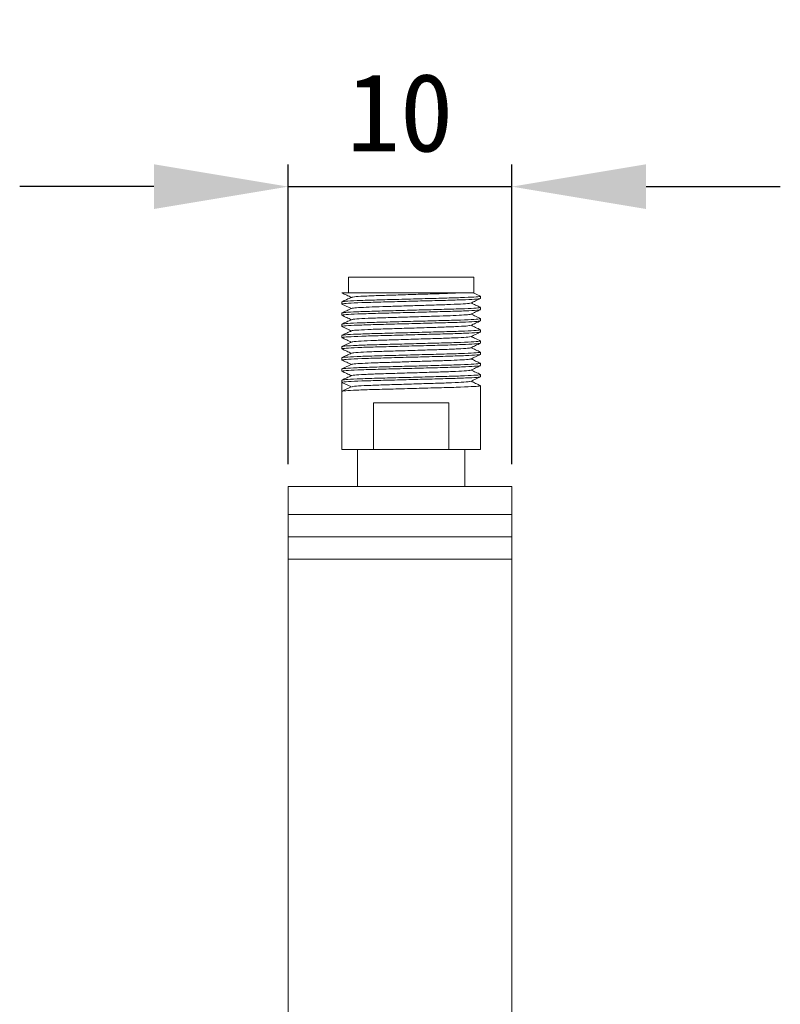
# Model space of a CAD drawing. Header units: millimetres. Extents: x 2112 to 2532, y 896 to 1193.
# Tile 8 of 10: x 2375 to 2409, y 1059 to 1103. Entities that reach past the tile are written whole.
import ezdxf

# ---------------------------------------------------------------- set-up
doc = ezdxf.new("R2010")
doc.units = ezdxf.units.MM
doc.styles.get("Standard").update_dxf_attribs({"font": 'arial.ttf'})
doc.dimstyles.new('ISO-25', dxfattribs={"dimtxt": 2.5, "dimasz": 2.5, "dimexe": 1.25, "dimexo": 0.625, "dimtad": 1, "dimtxsty": 'Standard', "dimcen": 2.5, "dimadec": 0, "dimazin": 0, "dimtfac": 1, "dimtmove": 0, "dimatfit": 3, "dimfxl": 1, "dimarcsym": 0})

# ---------------------------------------------------------------- blocks, each defined once
blk = doc.blocks.new('*D5')
at = {"color": 0, "lineweight": -2, "transparency": 16777216}
for p, q in [((2386.79, 1082.902), (2386.79, 1096.3)), ((2396.79, 1082.902), (2396.79, 1096.3)), ((2380.796, 1095.309), (2374.801, 1095.309)), ((2386.79, 1095.309), (2396.79, 1095.309)), ((2402.785, 1095.309), (2408.779, 1095.309))]:
    blk.add_line(p, q, dxfattribs=at)
at = {"color": 0, "transparency": 16777216}
for points in [[(2380.796, 1096.309), (2380.796, 1094.31), (2386.79, 1095.309)], [(2402.785, 1096.309), (2402.785, 1094.31), (2396.79, 1095.309)]]:
    blk.add_solid(points, dxfattribs=at)
at = {"layer": 'Defpoints', "color": 0, "transparency": 16777216}
for p in [(2396.79, 1095.309), (2386.79, 1081.912), (2396.79, 1081.912)]:
    blk.add_point(p, dxfattribs=at)
at = {"color": 0, "transparency": 16777216, "insert": (2391.79, 1098.603), "char_height": 6.35, "attachment_point": 5}
blk.add_mtext('{\\fFangSong|b0|i0|c134|p49;\\H0.55118x;10}', dxfattribs=at)

msp = doc.modelspace()

# ---------------------------------------------------------------- linework, layer by layer
at = {"color": 7, "linetype": 'Continuous', "lineweight": 15}
for p, q in [((2389.49, 1091.262), (2389.49, 1090.562)), ((2395.09, 1091.262), (2389.49, 1091.262)), ((2395.09, 1090.562), (2395.09, 1091.262)), ((2389.19, 1090.562), (2389.217, 1090.558)), ((2392.754, 1090.562), (2395.09, 1090.562)), ((2389.19, 1090.162), (2389.19, 1090.062)), ((2389.623, 1090.361), (2389.645, 1090.357)), ((2395.39, 1090.312), (2395.39, 1090.412)), ((2389.19, 1089.662), (2389.19, 1089.562)), ((2395.39, 1089.812), (2395.39, 1089.912)), ((2389.19, 1089.162), (2389.19, 1089.062)), ((2395.39, 1089.312), (2395.39, 1089.412)), ((2389.19, 1088.662), (2389.19, 1088.562)), ((2395.39, 1088.812), (2395.39, 1088.912)), ((2395.39, 1088.312), (2395.39, 1088.412)), ((2389.19, 1088.162), (2389.19, 1088.062)), ((2395.39, 1087.812), (2395.39, 1087.912)), ((2389.19, 1087.662), (2389.19, 1087.562)), ((2395.39, 1087.312), (2395.39, 1087.412)), ((2389.19, 1087.162), (2389.19, 1087.062)), ((2395.39, 1086.812), (2395.39, 1086.912)), ((2389.19, 1086.662), (2389.19, 1086.562)), ((2389.19, 1086.162), (2389.19, 1086.562)), ((2389.19, 1086.562), (2389.62, 1086.363)), ((2389.19, 1086.162), (2389.19, 1083.562)), ((2395.39, 1083.562), (2395.39, 1086.412)), ((2390.602, 1085.64), (2393.978, 1085.64)), ((2390.602, 1083.562), (2390.602, 1085.64)), ((2393.978, 1085.64), (2393.978, 1083.562)), ((2389.19, 1083.562), (2389.89, 1083.562)), ((2389.89, 1083.562), (2389.89, 1081.912)), ((2389.89, 1083.562), (2394.69, 1083.562)), ((2394.69, 1081.912), (2394.69, 1083.562)), ((2394.69, 1083.562), (2395.39, 1083.562)), ((2396.79, 1081.912), (2386.79, 1081.912)), ((2386.79, 1080.662), (2386.79, 1081.912)), ((2396.79, 1081.912), (2396.79, 1080.662)), ((2396.79, 1080.662), (2386.79, 1080.662)), ((2396.79, 1079.662), (2386.79, 1079.662)), ((2386.79, 1044.912), (2386.79, 1078.662)), ((2386.79, 1078.662), (2396.79, 1078.662)), ((2396.79, 1028.662), (2396.79, 1078.662))]:
    msp.add_line(p, q, dxfattribs=at)
for points, knots in [([(2392.754, 1090.562), (2392.437, 1090.562), (2391.805, 1090.562), (2390.871, 1090.562), (2390.064, 1090.562), (2389.465, 1090.562), (2389.229, 1090.562), (2389.197, 1090.562), (2389.19, 1090.562)], [0, 0, 0, 0, 0.185493, 0.370979, 0.556359, 0.75284, 0.950189, 1, 1, 1, 1]), ([(2389.194, 1090.558), (2389.266, 1090.525), (2389.408, 1090.459), (2389.549, 1090.394), (2389.618, 1090.362)], [0, 0, 0, 0, 0.5114903, 1, 1, 1, 1]), ([(2394.455, 1090.562), (2394.334, 1090.556), (2394.03, 1090.541), (2393.359, 1090.52), (2392.492, 1090.493), (2391.597, 1090.465), (2390.781, 1090.441), (2390.134, 1090.414), (2389.72, 1090.388), (2389.672, 1090.373), (2389.651, 1090.366)], [0, 0, 0, 0, 0.087804, 0.219139, 0.354678, 0.491915, 0.623816, 0.758393, 0.895875, 1, 1, 1, 1]), ([(2395.386, 1090.416), (2395.314, 1090.449), (2395.207, 1090.499), (2395.1, 1090.548), (2395.065, 1090.565)], [0, 0, 0, 0, 0.673601, 1, 1, 1, 1]), ([(2395.39, 1090.312), (2395.356, 1090.303), (2395.287, 1090.286), (2394.753, 1090.257), (2393.965, 1090.231), (2392.982, 1090.206), (2391.923, 1090.177), (2390.904, 1090.15), (2390.044, 1090.125), (2389.428, 1090.097), (2389.23, 1090.075), (2389.174, 1090.063), (2389.206, 1090.059), (2389.217, 1090.058)], [0, 0, 0, 0, 0.1056266, 0.2112524, 0.3168986, 0.4225337, 0.5281672, 0.6338132, 0.73945, 0.8450836, 0.9507289, 0.983545, 1, 1, 1, 1]), ([(2389.627, 1090.366), (2389.555, 1090.333), (2389.411, 1090.266), (2389.266, 1090.199), (2389.194, 1090.166)], [0, 0, 0, 0, 0.499947, 1, 1, 1, 1]), ([(2389.194, 1090.058), (2389.266, 1090.025), (2389.408, 1089.959), (2389.549, 1089.894), (2389.618, 1089.862)], [0, 0, 0, 0, 0.511303, 1, 1, 1, 1]), ([(2389.217, 1090.166), (2389.248, 1090.173), (2389.315, 1090.189), (2389.829, 1090.216), (2390.614, 1090.243), (2391.598, 1090.268), (2392.657, 1090.297), (2393.676, 1090.324), (2394.536, 1090.348), (2395.152, 1090.377), (2395.35, 1090.399), (2395.407, 1090.41), (2395.374, 1090.415), (2395.363, 1090.416)], [0, 0, 0, 0, 0.090661, 0.198054, 0.305468, 0.412871, 0.520272, 0.627686, 0.735091, 0.842492, 0.949905, 0.98327, 1, 1, 1, 1]), ([(2394.921, 1090.107), (2394.923, 1090.104), (2394.93, 1090.093), (2394.643, 1090.071), (2394.092, 1090.043), (2393.358, 1090.02), (2392.558, 1089.995), (2391.759, 1089.97), (2391.015, 1089.947), (2390.376, 1089.926), (2389.91, 1089.901), (2389.659, 1089.88), (2389.656, 1089.87), (2389.654, 1089.866)], [0, 0, 0, 0, 0.0393021, 0.1503506, 0.2615529, 0.3683602, 0.4664601, 0.5660247, 0.6627044, 0.7582919, 0.8575814, 0.9563811, 1, 1, 1, 1]), ([(2394.953, 1090.107), (2395.025, 1090.141), (2395.169, 1090.208), (2395.314, 1090.275), (2395.386, 1090.308)], [0, 0, 0, 0, 0.499928, 1, 1, 1, 1]), ([(2395.386, 1089.916), (2395.314, 1089.949), (2395.173, 1090.014), (2395.032, 1090.08), (2394.963, 1090.112)], [0, 0, 0, 0, 0.511317, 1, 1, 1, 1]), ([(2395.39, 1089.812), (2395.356, 1089.803), (2395.287, 1089.786), (2394.753, 1089.757), (2393.965, 1089.731), (2392.982, 1089.706), (2391.923, 1089.677), (2390.904, 1089.65), (2390.044, 1089.625), (2389.428, 1089.597), (2389.23, 1089.575), (2389.174, 1089.563), (2389.206, 1089.559), (2389.217, 1089.558)], [0, 0, 0, 0, 0.105628, 0.211254, 0.316902, 0.422538, 0.528172, 0.633819, 0.739457, 0.845092, 0.950738, 0.983555, 1, 1, 1, 1]), ([(2389.627, 1089.866), (2389.555, 1089.833), (2389.411, 1089.766), (2389.266, 1089.699), (2389.194, 1089.666)], [0, 0, 0, 0, 0.499962, 1, 1, 1, 1]), ([(2389.194, 1089.558), (2389.266, 1089.525), (2389.408, 1089.459), (2389.549, 1089.394), (2389.618, 1089.362)], [0, 0, 0, 0, 0.511226, 1, 1, 1, 1]), ([(2389.217, 1089.666), (2389.248, 1089.673), (2389.315, 1089.689), (2389.829, 1089.716), (2390.614, 1089.743), (2391.598, 1089.768), (2392.657, 1089.797), (2393.676, 1089.824), (2394.536, 1089.848), (2395.152, 1089.877), (2395.35, 1089.899), (2395.407, 1089.91), (2395.374, 1089.915), (2395.363, 1089.916)], [0, 0, 0, 0, 0.090652, 0.198047, 0.305462, 0.412866, 0.520269, 0.627684, 0.73509, 0.842493, 0.949907, 0.983273, 1, 1, 1, 1]), ([(2394.926, 1089.607), (2394.925, 1089.604), (2394.921, 1089.593), (2394.67, 1089.573), (2394.204, 1089.548), (2393.566, 1089.526), (2392.821, 1089.504), (2392.022, 1089.478), (2391.222, 1089.453), (2390.488, 1089.431), (2389.937, 1089.403), (2389.65, 1089.381), (2389.658, 1089.369), (2389.66, 1089.366)], [0, 0, 0, 0, 0.043653, 0.142435, 0.241706, 0.337277, 0.433939, 0.533484, 0.631568, 0.738356, 0.849539, 0.960567, 1, 1, 1, 1]), ([(2394.953, 1089.607), (2395.025, 1089.641), (2395.17, 1089.708), (2395.314, 1089.775), (2395.386, 1089.808)], [0, 0, 0, 0, 0.4999626, 1, 1, 1, 1]), ([(2395.386, 1089.416), (2395.314, 1089.449), (2395.173, 1089.514), (2395.032, 1089.58), (2394.963, 1089.612)], [0, 0, 0, 0, 0.511331, 1, 1, 1, 1]), ([(2395.39, 1089.312), (2395.356, 1089.303), (2395.287, 1089.286), (2394.753, 1089.257), (2393.965, 1089.231), (2392.982, 1089.206), (2391.923, 1089.177), (2390.904, 1089.15), (2390.044, 1089.125), (2389.428, 1089.097), (2389.23, 1089.075), (2389.174, 1089.063), (2389.206, 1089.059), (2389.217, 1089.058)], [0, 0, 0, 0, 0.105625, 0.211249, 0.316893, 0.422527, 0.528158, 0.633802, 0.739438, 0.845069, 0.950713, 0.983528, 1, 1, 1, 1]), ([(2389.627, 1089.366), (2389.555, 1089.333), (2389.411, 1089.266), (2389.266, 1089.199), (2389.194, 1089.166)], [0, 0, 0, 0, 0.4999343, 1, 1, 1, 1]), ([(2389.217, 1089.166), (2389.248, 1089.173), (2389.315, 1089.189), (2389.829, 1089.216), (2390.614, 1089.243), (2391.598, 1089.268), (2392.657, 1089.297), (2393.676, 1089.324), (2394.536, 1089.348), (2395.152, 1089.377), (2395.35, 1089.399), (2395.407, 1089.41), (2395.374, 1089.415), (2395.363, 1089.416)], [0, 0, 0, 0, 0.090663, 0.198056, 0.305469, 0.412872, 0.520273, 0.627686, 0.735091, 0.842492, 0.949904, 0.98327, 1, 1, 1, 1]), ([(2394.929, 1089.107), (2394.908, 1089.101), (2394.86, 1089.086), (2394.447, 1089.059), (2393.8, 1089.033), (2392.983, 1089.009), (2392.089, 1088.98), (2391.22, 1088.953), (2390.463, 1088.93), (2389.921, 1088.902), (2389.644, 1088.88), (2389.655, 1088.869), (2389.658, 1088.866)], [0, 0, 0, 0, 0.084543, 0.196454, 0.306001, 0.41337, 0.52508, 0.635412, 0.742319, 0.85367, 0.964636, 1, 1, 1, 1]), ([(2394.953, 1089.107), (2395.025, 1089.141), (2395.169, 1089.208), (2395.314, 1089.275), (2395.386, 1089.308)], [0, 0, 0, 0, 0.499947, 1, 1, 1, 1]), ([(2395.386, 1088.916), (2395.314, 1088.949), (2395.173, 1089.014), (2395.032, 1089.08), (2394.963, 1089.112)], [0, 0, 0, 0, 0.511317, 1, 1, 1, 1]), ([(2395.39, 1088.812), (2395.356, 1088.803), (2395.287, 1088.786), (2394.753, 1088.757), (2393.965, 1088.731), (2392.982, 1088.706), (2391.923, 1088.677), (2390.904, 1088.65), (2390.044, 1088.625), (2389.428, 1088.597), (2389.23, 1088.575), (2389.174, 1088.563), (2389.206, 1088.559), (2389.217, 1088.558)], [0, 0, 0, 0, 0.105627, 0.211254, 0.316901, 0.422537, 0.528171, 0.633817, 0.739455, 0.845089, 0.950735, 0.983552, 1, 1, 1, 1]), ([(2389.194, 1089.058), (2389.266, 1089.025), (2389.408, 1088.959), (2389.549, 1088.894), (2389.618, 1088.862)], [0, 0, 0, 0, 0.511377, 1, 1, 1, 1]), ([(2389.627, 1088.866), (2389.555, 1088.833), (2389.411, 1088.766), (2389.266, 1088.699), (2389.194, 1088.666)], [0, 0, 0, 0, 0.499963, 1, 1, 1, 1]), ([(2389.217, 1088.666), (2389.248, 1088.673), (2389.315, 1088.689), (2389.829, 1088.717), (2390.614, 1088.743), (2391.598, 1088.768), (2392.657, 1088.797), (2393.676, 1088.824), (2394.536, 1088.848), (2395.152, 1088.877), (2395.35, 1088.899), (2395.407, 1088.91), (2395.374, 1088.915), (2395.363, 1088.916)], [0, 0, 0, 0, 0.090641, 0.198037, 0.305453, 0.412858, 0.520261, 0.627677, 0.735083, 0.842487, 0.949902, 0.983268, 1, 1, 1, 1]), ([(2394.953, 1088.607), (2395.025, 1088.641), (2395.17, 1088.708), (2395.314, 1088.775), (2395.386, 1088.808)], [0, 0, 0, 0, 0.499962, 1, 1, 1, 1]), ([(2395.39, 1088.312), (2395.356, 1088.303), (2395.287, 1088.286), (2394.753, 1088.257), (2393.965, 1088.231), (2392.982, 1088.206), (2391.923, 1088.177), (2390.904, 1088.15), (2390.044, 1088.125), (2389.428, 1088.097), (2389.23, 1088.075), (2389.174, 1088.063), (2389.206, 1088.059), (2389.217, 1088.058)], [0, 0, 0, 0, 0.105625, 0.21125, 0.316895, 0.422529, 0.528161, 0.633806, 0.739442, 0.845074, 0.950718, 0.983534, 1, 1, 1, 1]), ([(2389.194, 1088.558), (2389.266, 1088.525), (2389.408, 1088.459), (2389.549, 1088.394), (2389.618, 1088.362)], [0, 0, 0, 0, 0.511272, 1, 1, 1, 1]), ([(2389.627, 1088.366), (2389.555, 1088.333), (2389.411, 1088.266), (2389.266, 1088.199), (2389.194, 1088.166)], [0, 0, 0, 0, 0.4999343, 1, 1, 1, 1]), ([(2389.217, 1088.166), (2389.248, 1088.173), (2389.315, 1088.189), (2389.829, 1088.216), (2390.614, 1088.243), (2391.598, 1088.268), (2392.657, 1088.297), (2393.676, 1088.324), (2394.536, 1088.348), (2395.152, 1088.377), (2395.35, 1088.399), (2395.407, 1088.41), (2395.374, 1088.415), (2395.363, 1088.416)], [0, 0, 0, 0, 0.090665, 0.198058, 0.305472, 0.412875, 0.520276, 0.62769, 0.735094, 0.842495, 0.949908, 0.983274, 1, 1, 1, 1]), ([(2394.932, 1088.607), (2394.908, 1088.6), (2394.853, 1088.585), (2394.427, 1088.558), (2393.772, 1088.532), (2392.951, 1088.508), (2392.056, 1088.479), (2391.19, 1088.453), (2390.438, 1088.429), (2389.906, 1088.401), (2389.638, 1088.379), (2389.653, 1088.369), (2389.656, 1088.366)], [0, 0, 0, 0, 0.088909, 0.200812, 0.310127, 0.41762, 0.529362, 0.639496, 0.74645, 0.857868, 0.968672, 1, 1, 1, 1]), ([(2394.953, 1088.107), (2395.025, 1088.141), (2395.17, 1088.208), (2395.314, 1088.275), (2395.386, 1088.308)], [0, 0, 0, 0, 0.499963, 1, 1, 1, 1]), ([(2395.386, 1088.416), (2395.314, 1088.449), (2395.173, 1088.514), (2395.032, 1088.58), (2394.963, 1088.612)], [0, 0, 0, 0, 0.511324, 1, 1, 1, 1]), ([(2395.39, 1087.812), (2395.356, 1087.803), (2395.287, 1087.786), (2394.753, 1087.757), (2393.965, 1087.731), (2392.982, 1087.706), (2391.923, 1087.677), (2390.904, 1087.65), (2390.044, 1087.625), (2389.428, 1087.597), (2389.23, 1087.575), (2389.174, 1087.563), (2389.206, 1087.559), (2389.217, 1087.558)], [0, 0, 0, 0, 0.105626, 0.211252, 0.316898, 0.422533, 0.528166, 0.633812, 0.739448, 0.845082, 0.950727, 0.983543, 1, 1, 1, 1]), ([(2389.19, 1087.662), (2389.224, 1087.67), (2389.293, 1087.688), (2389.828, 1087.716), (2390.615, 1087.743), (2391.598, 1087.768), (2392.657, 1087.797), (2393.676, 1087.824), (2394.536, 1087.848), (2395.152, 1087.877), (2395.35, 1087.899), (2395.407, 1087.91), (2395.374, 1087.915), (2395.363, 1087.916)], [0, 0, 0, 0, 0.105626, 0.211251, 0.316897, 0.422532, 0.528165, 0.633811, 0.739447, 0.845081, 0.950726, 0.983542, 1, 1, 1, 1]), ([(2389.194, 1088.058), (2389.266, 1088.025), (2389.408, 1087.959), (2389.549, 1087.894), (2389.618, 1087.862)], [0, 0, 0, 0, 0.511459, 1, 1, 1, 1]), ([(2389.627, 1087.866), (2389.555, 1087.833), (2389.411, 1087.766), (2389.266, 1087.699), (2389.194, 1087.666)], [0, 0, 0, 0, 0.4999614, 1, 1, 1, 1]), ([(2394.936, 1088.107), (2394.908, 1088.1), (2394.846, 1088.084), (2394.406, 1088.057), (2393.744, 1088.031), (2392.918, 1088.007), (2392.022, 1087.978), (2391.159, 1087.952), (2390.414, 1087.928), (2389.891, 1087.9), (2389.633, 1087.879), (2389.65, 1087.868), (2389.654, 1087.866)], [0, 0, 0, 0, 0.093294, 0.205181, 0.314259, 0.421893, 0.533656, 0.643585, 0.750606, 0.862084, 0.972716, 1, 1, 1, 1]), ([(2394.953, 1087.607), (2395.025, 1087.641), (2395.169, 1087.708), (2395.314, 1087.775), (2395.386, 1087.808)], [0, 0, 0, 0, 0.499946, 1, 1, 1, 1]), ([(2395.386, 1087.916), (2395.314, 1087.949), (2395.173, 1088.014), (2395.032, 1088.08), (2394.963, 1088.112)], [0, 0, 0, 0, 0.511316, 1, 1, 1, 1]), ([(2389.19, 1087.162), (2389.224, 1087.17), (2389.293, 1087.188), (2389.828, 1087.216), (2390.615, 1087.243), (2391.598, 1087.268), (2392.657, 1087.297), (2393.676, 1087.324), (2394.536, 1087.348), (2395.152, 1087.377), (2395.35, 1087.399), (2395.407, 1087.41), (2395.374, 1087.415), (2395.363, 1087.416)], [0, 0, 0, 0, 0.1056262, 0.2112518, 0.3168978, 0.4225328, 0.5281662, 0.633812, 0.7394486, 0.8450821, 0.9507272, 0.9835433, 1, 1, 1, 1]), ([(2389.194, 1087.558), (2389.266, 1087.525), (2389.408, 1087.459), (2389.549, 1087.394), (2389.618, 1087.362)], [0, 0, 0, 0, 0.5113317, 1, 1, 1, 1]), ([(2389.627, 1087.366), (2389.555, 1087.333), (2389.411, 1087.266), (2389.266, 1087.199), (2389.194, 1087.166)], [0, 0, 0, 0, 0.499934, 1, 1, 1, 1]), ([(2394.942, 1087.607), (2394.943, 1087.606), (2394.961, 1087.598), (2394.778, 1087.581), (2394.385, 1087.556), (2393.791, 1087.533), (2393.078, 1087.512), (2392.29, 1087.487), (2391.502, 1087.462), (2390.789, 1087.441), (2390.195, 1087.417), (2389.802, 1087.392), (2389.619, 1087.375), (2389.637, 1087.367), (2389.639, 1087.366)], [0, 0, 0, 0, 0.011246, 0.108918, 0.208532, 0.30573, 0.400918, 0.499986, 0.599052, 0.694242, 0.791438, 0.891053, 0.988725, 1, 1, 1, 1]), ([(2395.386, 1087.416), (2395.314, 1087.449), (2395.173, 1087.514), (2395.032, 1087.58), (2394.963, 1087.612)], [0, 0, 0, 0, 0.5113099, 1, 1, 1, 1]), ([(2395.39, 1087.312), (2395.356, 1087.303), (2395.287, 1087.286), (2394.753, 1087.257), (2393.965, 1087.231), (2392.982, 1087.206), (2391.923, 1087.177), (2390.904, 1087.15), (2390.044, 1087.125), (2389.428, 1087.097), (2389.23, 1087.075), (2389.174, 1087.063), (2389.206, 1087.059), (2389.217, 1087.058)], [0, 0, 0, 0, 0.105628, 0.2112551, 0.3169027, 0.4225392, 0.5281741, 0.6338214, 0.7394596, 0.8450946, 0.9507412, 0.9835577, 1, 1, 1, 1]), ([(2389.194, 1087.058), (2389.266, 1087.025), (2389.408, 1086.959), (2389.549, 1086.894), (2389.618, 1086.862)], [0, 0, 0, 0, 0.511158, 1, 1, 1, 1]), ([(2389.217, 1086.666), (2389.248, 1086.673), (2389.315, 1086.689), (2389.829, 1086.716), (2390.614, 1086.743), (2391.598, 1086.768), (2392.657, 1086.797), (2393.676, 1086.824), (2394.536, 1086.848), (2395.152, 1086.877), (2395.35, 1086.899), (2395.407, 1086.91), (2395.374, 1086.915), (2395.363, 1086.916)], [0, 0, 0, 0, 0.090667, 0.198059, 0.305472, 0.412874, 0.520274, 0.627686, 0.73509, 0.84249, 0.949902, 0.983267, 1, 1, 1, 1]), ([(2394.927, 1087.107), (2394.93, 1087.105), (2394.947, 1087.095), (2394.689, 1087.074), (2394.167, 1087.046), (2393.421, 1087.022), (2392.558, 1086.995), (2391.662, 1086.967), (2390.836, 1086.942), (2390.174, 1086.917), (2389.734, 1086.889), (2389.672, 1086.873), (2389.644, 1086.866)], [0, 0, 0, 0, 0.027388, 0.138035, 0.249528, 0.356563, 0.466505, 0.578282, 0.685932, 0.795024, 0.906927, 1, 1, 1, 1]), ([(2394.953, 1087.107), (2395.025, 1087.141), (2395.17, 1087.208), (2395.314, 1087.275), (2395.386, 1087.308)], [0, 0, 0, 0, 0.499945, 1, 1, 1, 1]), ([(2395.386, 1086.916), (2395.314, 1086.949), (2395.173, 1087.014), (2395.032, 1087.08), (2394.963, 1087.112)], [0, 0, 0, 0, 0.511316, 1, 1, 1, 1]), ([(2395.39, 1086.812), (2395.356, 1086.803), (2395.287, 1086.786), (2394.753, 1086.757), (2393.965, 1086.731), (2392.982, 1086.706), (2391.923, 1086.677), (2390.905, 1086.65), (2390.042, 1086.625), (2389.436, 1086.597), (2389.208, 1086.575), (2389.194, 1086.564), (2389.19, 1086.562)], [0, 0, 0, 0, 0.107394, 0.214787, 0.3222, 0.429603, 0.537004, 0.644417, 0.751821, 0.859222, 0.966635, 1, 1, 1, 1]), ([(2389.627, 1086.866), (2389.555, 1086.833), (2389.411, 1086.766), (2389.266, 1086.699), (2389.194, 1086.666)], [0, 0, 0, 0, 0.499976, 1, 1, 1, 1]), ([(2394.924, 1086.607), (2394.927, 1086.605), (2394.942, 1086.594), (2394.674, 1086.573), (2394.142, 1086.545), (2393.391, 1086.521), (2392.525, 1086.494), (2391.63, 1086.466), (2390.808, 1086.442), (2390.154, 1086.415), (2389.727, 1086.389), (2389.672, 1086.373), (2389.648, 1086.366)], [0, 0, 0, 0, 0.031188, 0.142008, 0.253443, 0.360414, 0.470565, 0.582323, 0.689832, 0.799165, 0.911085, 1, 1, 1, 1]), ([(2394.953, 1086.607), (2395.025, 1086.641), (2395.169, 1086.708), (2395.314, 1086.775), (2395.386, 1086.808)], [0, 0, 0, 0, 0.499942, 1, 1, 1, 1]), ([(2395.386, 1086.416), (2395.314, 1086.449), (2395.173, 1086.514), (2395.032, 1086.58), (2394.963, 1086.612)], [0, 0, 0, 0, 0.511332, 1, 1, 1, 1]), ([(2389.627, 1086.366), (2389.555, 1086.333), (2389.411, 1086.266), (2389.266, 1086.199), (2389.194, 1086.166)], [0, 0, 0, 0, 0.499947, 1, 1, 1, 1]), ([(2389.217, 1086.166), (2389.248, 1086.173), (2389.315, 1086.189), (2389.829, 1086.216), (2390.614, 1086.243), (2391.598, 1086.268), (2392.657, 1086.297), (2393.676, 1086.324), (2394.536, 1086.348), (2395.152, 1086.377), (2395.35, 1086.399), (2395.407, 1086.41), (2395.374, 1086.415), (2395.363, 1086.416)], [0, 0, 0, 0, 0.090658, 0.19805, 0.305463, 0.412865, 0.520265, 0.627677, 0.735081, 0.842481, 0.949893, 0.983258, 1, 1, 1, 1]), ([(2386.79, 1079.662), (2386.79, 1079.677), (2386.79, 1079.707), (2386.79, 1079.938), (2386.79, 1080.269), (2386.79, 1080.531), (2386.79, 1080.662)], [0, 0, 0, 0, 0.249999, 0.500001, 0.749995, 1, 1, 1, 1]), ([(2396.79, 1080.662), (2396.79, 1080.531), (2396.79, 1080.269), (2396.79, 1079.938), (2396.79, 1079.707), (2396.79, 1079.677), (2396.79, 1079.662)], [0, 0, 0, 0, 0.250005, 0.499999, 0.750001, 1, 1, 1, 1]), ([(2386.79, 1078.662), (2386.79, 1078.793), (2386.79, 1079.055), (2386.79, 1079.385), (2386.79, 1079.617), (2386.79, 1079.647), (2386.79, 1079.662)], [0, 0, 0, 0, 0.250005, 0.499999, 0.750001, 1, 1, 1, 1]), ([(2396.79, 1078.662), (2396.79, 1078.793), (2396.79, 1079.055), (2396.79, 1079.385), (2396.79, 1079.617), (2396.79, 1079.647), (2396.79, 1079.662)], [0, 0, 0, 0, 0.250005, 0.499999, 0.750001, 1, 1, 1, 1])]:
    msp.add_open_spline(points, degree=3, knots=knots, dxfattribs=at)

# ---------------------------------------------------------------- dimensions: what is measured, and where the dimension line sits
dim = msp.add_linear_dim(base=(2396.79, 1095.309), p1=(2386.79, 1081.912), p2=(2396.79, 1081.912), text='{\\fFangSong|b0|i0|c134|p49;\\H0.55118x;10}', dimstyle='ISO-25', override={"dimtxt": 6.35, "dimasz": 5.9944, "dimexe": 0.9906, "dimexo": 0.9906, "dimgap": 1.524, "dimtih": 1, "dimtoh": 1, "dimzin": 0, "dimadec": 2, "dimtzin": 0})
dim.commit()
dim.dimension.update_dxf_attribs({"geometry": '*D5', "text_midpoint": (2391.79, 1098.603)})

doc.saveas('drawing.dxf')
